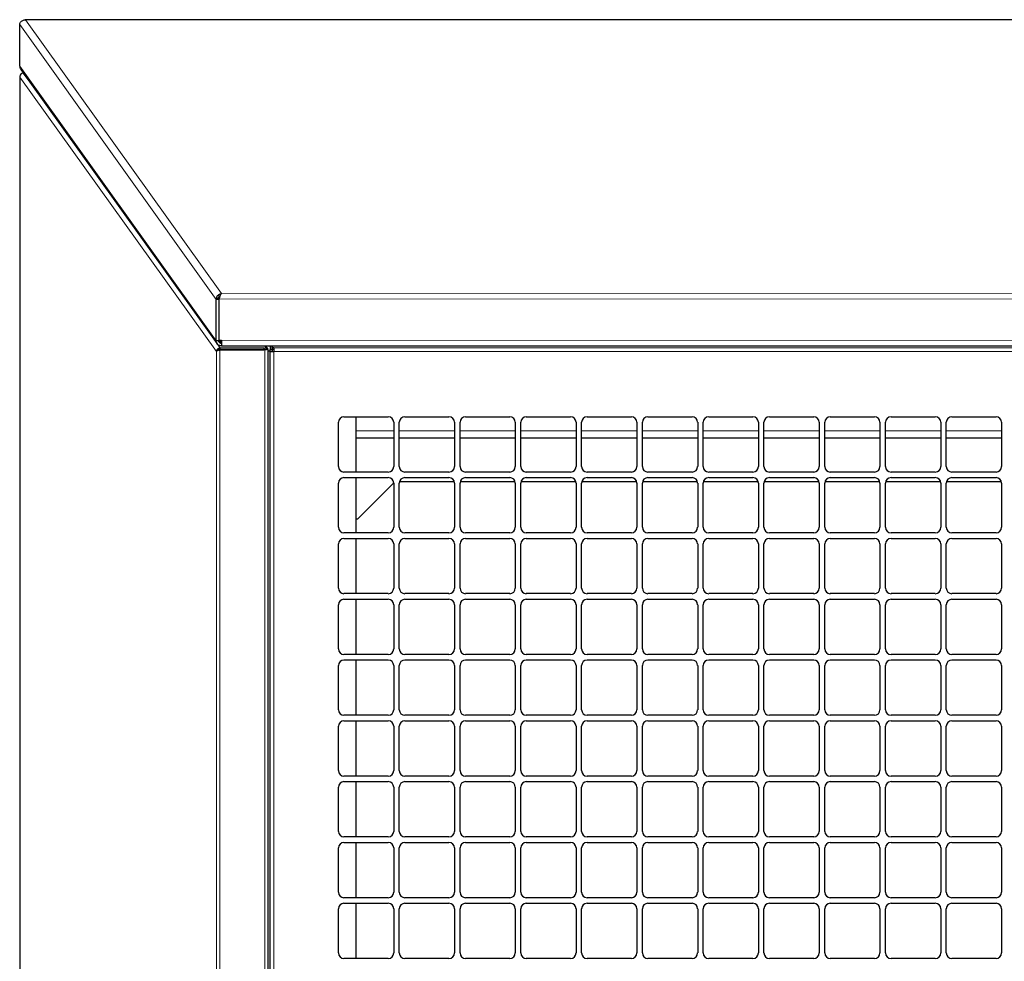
# Model space of a CAD drawing. Header units: millimetres. Extents: x 3501 to 4458, y 770 to 1067.
# Tile 10 of 16: x 4364 to 4377, y 910 to 922. Entities that reach past the tile are written whole.
import ezdxf

# ---------------------------------------------------------------- set-up
doc = ezdxf.new("R2010")
doc.units = ezdxf.units.MM
doc.linetypes.add('Durchgehend', pattern=[0])
for name, color, linetype, lineweight in [('Bemaßung (ISO)', 7, 'Continuous', 9), ('Sichtbar (ISO)', 7, 'Durchgehend', 25), ('Sichtbar schmal (ISO)', 7, 'Continuous', 9)]:
    doc.layers.add(name, color=color, linetype=linetype, lineweight=lineweight)

msp = doc.modelspace()

# ---------------------------------------------------------------- linework, layer by layer
at = {"layer": 'Bemaßung (ISO)'}
msp.add_line((4366.79, 918.318), (4366.79, 918.608), dxfattribs=at)
at = {"layer": 'Sichtbar (ISO)'}
for p, q in [((4389.975, 922.256), (4364.281, 922.262)), ((4364.208, 921.654), (4364.208, 922.197)), ((4364.222, 921.61), (4366.802, 918.006)), ((4364.21, 921.511), (4364.21, 897.089)), ((4364.255, 921.561), (4364.257, 921.561)), ((4366.79, 918.047), (4366.79, 918.589)), ((4366.815, 918.589), (4366.79, 918.589)), ((4366.826, 918.589), (4366.815, 918.589)), ((4366.826, 918.589), (4366.826, 918.047)), ((4366.828, 918.053), (4366.828, 918.595)), ((4366.826, 918.509), (4366.828, 918.507)), ((4366.828, 918.482), (4366.826, 918.484)), ((4366.826, 918.446), (4366.828, 918.444)), ((4366.818, 918.047), (4366.79, 918.047)), ((4366.826, 918.047), (4366.818, 918.047)), ((4366.828, 918.053), (4366.859, 918.053)), ((4367.413, 917.951), (4366.842, 917.951)), ((4366.842, 917.935), (4366.842, 917.951)), ((4366.859, 918.018), (4366.858, 918.017)), ((4366.858, 918.017), (4366.858, 918.017)), ((4366.858, 918.017), (4366.858, 917.982)), ((4366.858, 917.982), (4366.859, 917.982)), ((4366.859, 917.98), (4387.395, 917.976)), ((4367.413, 917.951), (4367.446, 917.959)), ((4367.413, 917.951), (4367.413, 917.928)), ((4367.446, 917.959), (4367.431, 917.98)), ((4367.472, 917.934), (4367.438, 917.98)), ((4367.446, 917.935), (4367.446, 917.959)), ((4367.499, 917.98), (4367.499, 917.93)), ((4367.523, 917.93), (4367.523, 917.98)), ((4367.525, 917.974), (4367.523, 917.974)), ((4367.525, 917.98), (4367.525, 917.955)), ((4367.525, 917.955), (4367.525, 917.931)), ((4367.548, 917.955), (4367.525, 917.955)), ((4367.548, 917.955), (4367.548, 917.907)), ((4367.426, 917.926), (4366.839, 917.926)), ((4366.842, 917.928), (4366.842, 917.935)), ((4366.842, 917.928), (4367.413, 917.928)), ((4366.859, 917.926), (4366.859, 917.928)), ((4367.013, 917.928), (4367.013, 917.926)), ((4367.061, 917.928), (4367.061, 917.926)), ((4367.41, 917.926), (4367.41, 917.928)), ((4367.413, 917.928), (4367.446, 917.935)), ((4367.446, 917.936), (4367.448, 917.934)), ((4367.448, 917.934), (4367.471, 917.934)), ((4367.474, 897.069), (4367.474, 917.932)), ((4367.499, 917.911), (4367.474, 917.911)), ((4367.499, 917.93), (4367.523, 917.93)), ((4367.499, 917.907), (4367.499, 917.93)), ((4367.499, 917.907), (4367.548, 917.907)), ((4367.499, 897.069), (4367.499, 917.907)), ((4367.523, 917.93), (4367.523, 917.907)), ((4367.548, 917.931), (4367.525, 917.931)), ((4368.468, 917.048), (4369.049, 917.048)), ((4368.624, 917.048), (4368.624, 916.323)), ((4369.267, 917.048), (4369.847, 917.048)), ((4370.065, 917.048), (4370.646, 917.048)), ((4370.863, 917.048), (4371.444, 917.048)), ((4371.662, 917.048), (4372.243, 917.048)), ((4372.46, 917.048), (4373.041, 917.048)), ((4373.259, 917.048), (4373.839, 917.048)), ((4374.057, 917.048), (4374.638, 917.048)), ((4374.856, 917.048), (4375.436, 917.048)), ((4375.654, 917.048), (4376.235, 917.048)), ((4376.453, 917.048), (4377.033, 917.048)), ((4368.396, 916.395), (4368.396, 916.976)), ((4369.121, 916.976), (4369.121, 916.395)), ((4369.194, 916.395), (4369.194, 916.976)), ((4369.92, 916.976), (4369.92, 916.395)), ((4369.992, 916.395), (4369.992, 916.976)), ((4370.718, 916.976), (4370.718, 916.395)), ((4370.791, 916.395), (4370.791, 916.976)), ((4371.517, 916.976), (4371.517, 916.395)), ((4371.589, 916.395), (4371.589, 916.976)), ((4372.315, 916.976), (4372.315, 916.395)), ((4372.388, 916.395), (4372.388, 916.976)), ((4373.114, 916.976), (4373.114, 916.395)), ((4373.186, 916.395), (4373.186, 916.976)), ((4373.912, 916.976), (4373.912, 916.395)), ((4373.985, 916.395), (4373.985, 916.976)), ((4374.71, 916.976), (4374.71, 916.395)), ((4374.783, 916.395), (4374.783, 916.976)), ((4375.509, 916.976), (4375.509, 916.395)), ((4375.581, 916.395), (4375.581, 916.976)), ((4376.307, 916.976), (4376.307, 916.395)), ((4376.38, 916.395), (4376.38, 916.976)), ((4377.106, 916.976), (4377.106, 916.395)), ((4369.121, 916.769), (4368.624, 916.769)), ((4369.92, 916.769), (4369.194, 916.769)), ((4370.718, 916.769), (4369.992, 916.769)), ((4371.517, 916.769), (4370.791, 916.769)), ((4372.315, 916.769), (4371.589, 916.769)), ((4373.114, 916.769), (4372.388, 916.769)), ((4373.912, 916.769), (4373.186, 916.769)), ((4374.71, 916.769), (4373.985, 916.769)), ((4375.509, 916.769), (4374.783, 916.769)), ((4376.307, 916.769), (4375.581, 916.769)), ((4377.106, 916.769), (4376.38, 916.769)), ((4369.049, 916.323), (4368.468, 916.323)), ((4369.847, 916.323), (4369.267, 916.323)), ((4370.646, 916.323), (4370.065, 916.323)), ((4371.444, 916.323), (4370.863, 916.323)), ((4372.243, 916.323), (4371.662, 916.323)), ((4373.041, 916.323), (4372.46, 916.323)), ((4373.839, 916.323), (4373.259, 916.323)), ((4374.638, 916.323), (4374.057, 916.323)), ((4375.436, 916.323), (4374.856, 916.323)), ((4376.235, 916.323), (4375.654, 916.323)), ((4377.033, 916.323), (4376.453, 916.323)), ((4368.396, 915.597), (4368.396, 916.177)), ((4368.468, 916.25), (4369.049, 916.25)), ((4368.624, 916.25), (4368.624, 915.524)), ((4369.121, 916.181), (4368.65, 915.71)), ((4369.121, 916.177), (4369.121, 915.597)), ((4369.194, 915.597), (4369.194, 916.177)), ((4369.918, 916.193), (4369.196, 916.193)), ((4369.267, 916.25), (4369.847, 916.25)), ((4369.92, 916.177), (4369.92, 915.597)), ((4369.992, 915.597), (4369.992, 916.177)), ((4370.717, 916.193), (4369.994, 916.193)), ((4370.065, 916.25), (4370.646, 916.25)), ((4370.718, 916.177), (4370.718, 915.597)), ((4370.791, 915.597), (4370.791, 916.177)), ((4371.515, 916.193), (4370.793, 916.193)), ((4370.863, 916.25), (4371.444, 916.25)), ((4371.517, 916.177), (4371.517, 915.597)), ((4371.589, 915.597), (4371.589, 916.177)), ((4372.313, 916.193), (4371.591, 916.193)), ((4371.662, 916.25), (4372.243, 916.25)), ((4372.315, 916.177), (4372.315, 915.597)), ((4372.388, 915.597), (4372.388, 916.177)), ((4373.112, 916.193), (4372.39, 916.193)), ((4372.46, 916.25), (4373.041, 916.25)), ((4373.114, 916.177), (4373.114, 915.597)), ((4373.186, 915.597), (4373.186, 916.177)), ((4373.91, 916.193), (4373.188, 916.193)), ((4373.259, 916.25), (4373.839, 916.25)), ((4373.912, 916.177), (4373.912, 915.597)), ((4373.985, 915.597), (4373.985, 916.177)), ((4374.709, 916.193), (4373.986, 916.193)), ((4374.057, 916.25), (4374.638, 916.25)), ((4374.71, 916.177), (4374.71, 915.597)), ((4374.783, 915.597), (4374.783, 916.177)), ((4375.507, 916.193), (4374.785, 916.193)), ((4374.856, 916.25), (4375.436, 916.25)), ((4375.509, 916.177), (4375.509, 915.597)), ((4375.581, 915.597), (4375.581, 916.177)), ((4376.306, 916.193), (4375.583, 916.193)), ((4375.654, 916.25), (4376.235, 916.25)), ((4376.307, 916.177), (4376.307, 915.597)), ((4376.38, 915.597), (4376.38, 916.177)), ((4377.104, 916.193), (4376.382, 916.193)), ((4376.453, 916.25), (4377.033, 916.25)), ((4377.106, 916.177), (4377.106, 915.597)), ((4368.624, 915.71), (4368.65, 915.71)), ((4369.049, 915.524), (4368.468, 915.524)), ((4369.847, 915.524), (4369.267, 915.524)), ((4370.646, 915.524), (4370.065, 915.524)), ((4371.444, 915.524), (4370.863, 915.524)), ((4372.243, 915.524), (4371.662, 915.524)), ((4373.041, 915.524), (4372.46, 915.524)), ((4373.839, 915.524), (4373.259, 915.524)), ((4374.638, 915.524), (4374.057, 915.524)), ((4375.436, 915.524), (4374.856, 915.524)), ((4376.235, 915.524), (4375.654, 915.524)), ((4377.033, 915.524), (4376.453, 915.524)), ((4368.396, 914.798), (4368.396, 915.379)), ((4368.468, 915.452), (4369.049, 915.452)), ((4368.624, 915.452), (4368.624, 914.726)), ((4369.121, 915.379), (4369.121, 914.798)), ((4369.194, 914.798), (4369.194, 915.379)), ((4369.267, 915.452), (4369.847, 915.452)), ((4369.92, 915.379), (4369.92, 914.798)), ((4369.992, 914.798), (4369.992, 915.379)), ((4370.065, 915.452), (4370.646, 915.452)), ((4370.718, 915.379), (4370.718, 914.798)), ((4370.791, 914.798), (4370.791, 915.379)), ((4370.863, 915.452), (4371.444, 915.452)), ((4371.517, 915.379), (4371.517, 914.798)), ((4371.589, 914.798), (4371.589, 915.379)), ((4371.662, 915.452), (4372.243, 915.452)), ((4372.315, 915.379), (4372.315, 914.798)), ((4372.388, 914.798), (4372.388, 915.379)), ((4372.46, 915.452), (4373.041, 915.452)), ((4373.114, 915.379), (4373.114, 914.798)), ((4373.186, 914.798), (4373.186, 915.379)), ((4373.259, 915.452), (4373.839, 915.452)), ((4373.912, 915.379), (4373.912, 914.798)), ((4373.985, 914.798), (4373.985, 915.379)), ((4374.057, 915.452), (4374.638, 915.452)), ((4374.71, 915.379), (4374.71, 914.798)), ((4374.783, 914.798), (4374.783, 915.379)), ((4374.856, 915.452), (4375.436, 915.452)), ((4375.509, 915.379), (4375.509, 914.798)), ((4375.581, 914.798), (4375.581, 915.379)), ((4375.654, 915.452), (4376.235, 915.452)), ((4376.307, 915.379), (4376.307, 914.798)), ((4376.38, 914.798), (4376.38, 915.379)), ((4376.453, 915.452), (4377.033, 915.452)), ((4377.106, 915.379), (4377.106, 914.798)), ((4369.049, 914.726), (4368.468, 914.726)), ((4369.847, 914.726), (4369.267, 914.726)), ((4370.646, 914.726), (4370.065, 914.726)), ((4371.444, 914.726), (4370.863, 914.726)), ((4372.243, 914.726), (4371.662, 914.726)), ((4373.041, 914.726), (4372.46, 914.726)), ((4373.839, 914.726), (4373.259, 914.726)), ((4374.638, 914.726), (4374.057, 914.726)), ((4375.436, 914.726), (4374.856, 914.726)), ((4376.235, 914.726), (4375.654, 914.726)), ((4377.033, 914.726), (4376.453, 914.726)), ((4368.396, 914), (4368.396, 914.58)), ((4368.468, 914.653), (4369.049, 914.653)), ((4368.624, 914.653), (4368.624, 913.927)), ((4369.121, 914.58), (4369.121, 914)), ((4369.194, 914), (4369.194, 914.58)), ((4369.267, 914.653), (4369.847, 914.653)), ((4369.92, 914.58), (4369.92, 914)), ((4369.992, 914), (4369.992, 914.58)), ((4370.065, 914.653), (4370.646, 914.653)), ((4370.718, 914.58), (4370.718, 914)), ((4370.791, 914), (4370.791, 914.58)), ((4370.863, 914.653), (4371.444, 914.653)), ((4371.517, 914.58), (4371.517, 914)), ((4371.589, 914), (4371.589, 914.58)), ((4371.662, 914.653), (4372.243, 914.653)), ((4372.315, 914.58), (4372.315, 914)), ((4372.388, 914), (4372.388, 914.58)), ((4372.46, 914.653), (4373.041, 914.653)), ((4373.114, 914.58), (4373.114, 914)), ((4373.186, 914), (4373.186, 914.58)), ((4373.259, 914.653), (4373.839, 914.653)), ((4373.912, 914.58), (4373.912, 914)), ((4373.985, 914), (4373.985, 914.58)), ((4374.057, 914.653), (4374.638, 914.653)), ((4374.71, 914.58), (4374.71, 914)), ((4374.783, 914), (4374.783, 914.58)), ((4374.856, 914.653), (4375.436, 914.653)), ((4375.509, 914.58), (4375.509, 914)), ((4375.581, 914), (4375.581, 914.58)), ((4375.654, 914.653), (4376.235, 914.653)), ((4376.307, 914.58), (4376.307, 914)), ((4376.38, 914), (4376.38, 914.58)), ((4376.453, 914.653), (4377.033, 914.653)), ((4377.106, 914.58), (4377.106, 914)), ((4369.049, 913.927), (4368.468, 913.927)), ((4368.468, 913.855), (4369.049, 913.855)), ((4368.624, 913.855), (4368.624, 913.129)), ((4369.847, 913.927), (4369.267, 913.927)), ((4369.267, 913.855), (4369.847, 913.855)), ((4370.646, 913.927), (4370.065, 913.927)), ((4370.065, 913.855), (4370.646, 913.855)), ((4371.444, 913.927), (4370.863, 913.927)), ((4370.863, 913.855), (4371.444, 913.855)), ((4372.243, 913.927), (4371.662, 913.927)), ((4371.662, 913.855), (4372.243, 913.855)), ((4373.041, 913.927), (4372.46, 913.927)), ((4372.46, 913.855), (4373.041, 913.855)), ((4373.839, 913.927), (4373.259, 913.927)), ((4373.259, 913.855), (4373.839, 913.855)), ((4374.638, 913.927), (4374.057, 913.927)), ((4374.057, 913.855), (4374.638, 913.855)), ((4375.436, 913.927), (4374.856, 913.927)), ((4374.856, 913.855), (4375.436, 913.855)), ((4376.235, 913.927), (4375.654, 913.927)), ((4375.654, 913.855), (4376.235, 913.855)), ((4377.033, 913.927), (4376.453, 913.927)), ((4376.453, 913.855), (4377.033, 913.855)), ((4368.396, 913.201), (4368.396, 913.782)), ((4369.121, 913.782), (4369.121, 913.201)), ((4369.194, 913.201), (4369.194, 913.782)), ((4369.92, 913.782), (4369.92, 913.201)), ((4369.992, 913.201), (4369.992, 913.782)), ((4370.718, 913.782), (4370.718, 913.201)), ((4370.791, 913.201), (4370.791, 913.782)), ((4371.517, 913.782), (4371.517, 913.201)), ((4371.589, 913.201), (4371.589, 913.782)), ((4372.315, 913.782), (4372.315, 913.201)), ((4372.388, 913.201), (4372.388, 913.782)), ((4373.114, 913.782), (4373.114, 913.201)), ((4373.186, 913.201), (4373.186, 913.782)), ((4373.912, 913.782), (4373.912, 913.201)), ((4373.985, 913.201), (4373.985, 913.782)), ((4374.71, 913.782), (4374.71, 913.201)), ((4374.783, 913.201), (4374.783, 913.782)), ((4375.509, 913.782), (4375.509, 913.201)), ((4375.581, 913.201), (4375.581, 913.782)), ((4376.307, 913.782), (4376.307, 913.201)), ((4376.38, 913.201), (4376.38, 913.782)), ((4377.106, 913.782), (4377.106, 913.201)), ((4369.049, 913.129), (4368.468, 913.129)), ((4368.468, 913.056), (4369.049, 913.056)), ((4368.624, 913.056), (4368.624, 912.33)), ((4369.847, 913.129), (4369.267, 913.129)), ((4369.267, 913.056), (4369.847, 913.056)), ((4370.646, 913.129), (4370.065, 913.129)), ((4370.065, 913.056), (4370.646, 913.056)), ((4371.444, 913.129), (4370.863, 913.129)), ((4370.863, 913.056), (4371.444, 913.056)), ((4372.243, 913.129), (4371.662, 913.129)), ((4371.662, 913.056), (4372.243, 913.056)), ((4373.041, 913.129), (4372.46, 913.129)), ((4372.46, 913.056), (4373.041, 913.056)), ((4373.839, 913.129), (4373.259, 913.129)), ((4373.259, 913.056), (4373.839, 913.056)), ((4374.638, 913.129), (4374.057, 913.129)), ((4374.057, 913.056), (4374.638, 913.056)), ((4375.436, 913.129), (4374.856, 913.129)), ((4374.856, 913.056), (4375.436, 913.056)), ((4376.235, 913.129), (4375.654, 913.129)), ((4375.654, 913.056), (4376.235, 913.056)), ((4377.033, 913.129), (4376.453, 913.129)), ((4376.453, 913.056), (4377.033, 913.056)), ((4368.396, 912.403), (4368.396, 912.984)), ((4369.121, 912.984), (4369.121, 912.403)), ((4369.194, 912.403), (4369.194, 912.984)), ((4369.92, 912.984), (4369.92, 912.403)), ((4369.992, 912.403), (4369.992, 912.984)), ((4370.718, 912.984), (4370.718, 912.403)), ((4370.791, 912.403), (4370.791, 912.984)), ((4371.517, 912.984), (4371.517, 912.403)), ((4371.589, 912.403), (4371.589, 912.984)), ((4372.315, 912.984), (4372.315, 912.403)), ((4372.388, 912.403), (4372.388, 912.984)), ((4373.114, 912.984), (4373.114, 912.403)), ((4373.186, 912.403), (4373.186, 912.984)), ((4373.912, 912.984), (4373.912, 912.403)), ((4373.985, 912.403), (4373.985, 912.984)), ((4374.71, 912.984), (4374.71, 912.403)), ((4374.783, 912.403), (4374.783, 912.984)), ((4375.509, 912.984), (4375.509, 912.403)), ((4375.581, 912.403), (4375.581, 912.984)), ((4376.307, 912.984), (4376.307, 912.403)), ((4376.38, 912.403), (4376.38, 912.984)), ((4377.106, 912.984), (4377.106, 912.403)), ((4369.049, 912.33), (4368.468, 912.33)), ((4368.468, 912.258), (4369.049, 912.258)), ((4368.624, 912.258), (4368.624, 911.532)), ((4369.847, 912.33), (4369.267, 912.33)), ((4369.267, 912.258), (4369.847, 912.258)), ((4370.646, 912.33), (4370.065, 912.33)), ((4370.065, 912.258), (4370.646, 912.258)), ((4371.444, 912.33), (4370.863, 912.33)), ((4370.863, 912.258), (4371.444, 912.258)), ((4372.243, 912.33), (4371.662, 912.33)), ((4371.662, 912.258), (4372.243, 912.258)), ((4373.041, 912.33), (4372.46, 912.33)), ((4372.46, 912.258), (4373.041, 912.258)), ((4373.839, 912.33), (4373.259, 912.33)), ((4373.259, 912.258), (4373.839, 912.258)), ((4374.638, 912.33), (4374.057, 912.33)), ((4374.057, 912.258), (4374.638, 912.258)), ((4375.436, 912.33), (4374.856, 912.33)), ((4374.856, 912.258), (4375.436, 912.258)), ((4376.235, 912.33), (4375.654, 912.33)), ((4375.654, 912.258), (4376.235, 912.258)), ((4377.033, 912.33), (4376.453, 912.33)), ((4376.453, 912.258), (4377.033, 912.258)), ((4368.396, 911.605), (4368.396, 912.185)), ((4369.121, 912.185), (4369.121, 911.605)), ((4369.194, 911.605), (4369.194, 912.185)), ((4369.92, 912.185), (4369.92, 911.605)), ((4369.992, 911.605), (4369.992, 912.185)), ((4370.718, 912.185), (4370.718, 911.605)), ((4370.791, 911.605), (4370.791, 912.185)), ((4371.517, 912.185), (4371.517, 911.605)), ((4371.589, 911.605), (4371.589, 912.185)), ((4372.315, 912.185), (4372.315, 911.605)), ((4372.388, 911.605), (4372.388, 912.185)), ((4373.114, 912.185), (4373.114, 911.605)), ((4373.186, 911.605), (4373.186, 912.185)), ((4373.912, 912.185), (4373.912, 911.605)), ((4373.985, 911.605), (4373.985, 912.185)), ((4374.71, 912.185), (4374.71, 911.605)), ((4374.783, 911.605), (4374.783, 912.185)), ((4375.509, 912.185), (4375.509, 911.605)), ((4375.581, 911.605), (4375.581, 912.185)), ((4376.307, 912.185), (4376.307, 911.605)), ((4376.38, 911.605), (4376.38, 912.185)), ((4377.106, 912.185), (4377.106, 911.605)), ((4369.049, 911.532), (4368.468, 911.532)), ((4369.847, 911.532), (4369.267, 911.532)), ((4370.646, 911.532), (4370.065, 911.532)), ((4371.444, 911.532), (4370.863, 911.532)), ((4372.243, 911.532), (4371.662, 911.532)), ((4373.041, 911.532), (4372.46, 911.532)), ((4373.839, 911.532), (4373.259, 911.532)), ((4374.638, 911.532), (4374.057, 911.532)), ((4375.436, 911.532), (4374.856, 911.532)), ((4376.235, 911.532), (4375.654, 911.532)), ((4377.033, 911.532), (4376.453, 911.532)), ((4368.396, 910.806), (4368.396, 911.387)), ((4368.468, 911.459), (4369.049, 911.459)), ((4368.624, 911.459), (4368.624, 910.734)), ((4369.121, 911.387), (4369.121, 910.806)), ((4369.194, 910.806), (4369.194, 911.387)), ((4369.267, 911.459), (4369.847, 911.459)), ((4369.92, 911.387), (4369.92, 910.806)), ((4369.992, 910.806), (4369.992, 911.387)), ((4370.065, 911.459), (4370.646, 911.459)), ((4370.718, 911.387), (4370.718, 910.806)), ((4370.791, 910.806), (4370.791, 911.387)), ((4370.863, 911.459), (4371.444, 911.459)), ((4371.517, 911.387), (4371.517, 910.806)), ((4371.589, 910.806), (4371.589, 911.387)), ((4371.662, 911.459), (4372.243, 911.459)), ((4372.315, 911.387), (4372.315, 910.806)), ((4372.388, 910.806), (4372.388, 911.387)), ((4372.46, 911.459), (4373.041, 911.459)), ((4373.114, 911.387), (4373.114, 910.806)), ((4373.186, 910.806), (4373.186, 911.387)), ((4373.259, 911.459), (4373.839, 911.459)), ((4373.912, 911.387), (4373.912, 910.806)), ((4373.985, 910.806), (4373.985, 911.387)), ((4374.057, 911.459), (4374.638, 911.459)), ((4374.71, 911.387), (4374.71, 910.806)), ((4374.783, 910.806), (4374.783, 911.387)), ((4374.856, 911.459), (4375.436, 911.459)), ((4375.509, 911.387), (4375.509, 910.806)), ((4375.581, 910.806), (4375.581, 911.387)), ((4375.654, 911.459), (4376.235, 911.459)), ((4376.307, 911.387), (4376.307, 910.806)), ((4376.38, 910.806), (4376.38, 911.387)), ((4376.453, 911.459), (4377.033, 911.459)), ((4377.106, 911.387), (4377.106, 910.806)), ((4369.049, 910.734), (4368.468, 910.734)), ((4369.847, 910.734), (4369.267, 910.734)), ((4370.646, 910.734), (4370.065, 910.734)), ((4371.444, 910.734), (4370.863, 910.734)), ((4372.243, 910.734), (4371.662, 910.734)), ((4373.041, 910.734), (4372.46, 910.734)), ((4373.839, 910.734), (4373.259, 910.734)), ((4374.638, 910.734), (4374.057, 910.734)), ((4375.436, 910.734), (4374.856, 910.734)), ((4376.235, 910.734), (4375.654, 910.734)), ((4377.033, 910.734), (4376.453, 910.734)), ((4368.396, 910.008), (4368.396, 910.588)), ((4368.468, 910.661), (4369.049, 910.661)), ((4368.624, 910.661), (4368.624, 909.935)), ((4369.121, 910.588), (4369.121, 910.008)), ((4369.194, 910.008), (4369.194, 910.588)), ((4369.267, 910.661), (4369.847, 910.661)), ((4369.92, 910.588), (4369.92, 910.008)), ((4369.992, 910.008), (4369.992, 910.588)), ((4370.065, 910.661), (4370.646, 910.661)), ((4370.718, 910.588), (4370.718, 910.008)), ((4370.791, 910.008), (4370.791, 910.588)), ((4370.863, 910.661), (4371.444, 910.661)), ((4371.517, 910.588), (4371.517, 910.008)), ((4371.589, 910.008), (4371.589, 910.588)), ((4371.662, 910.661), (4372.243, 910.661)), ((4372.315, 910.588), (4372.315, 910.008)), ((4372.388, 910.008), (4372.388, 910.588)), ((4372.46, 910.661), (4373.041, 910.661)), ((4373.114, 910.588), (4373.114, 910.008)), ((4373.186, 910.008), (4373.186, 910.588)), ((4373.259, 910.661), (4373.839, 910.661)), ((4373.912, 910.588), (4373.912, 910.008)), ((4373.985, 910.008), (4373.985, 910.588)), ((4374.057, 910.661), (4374.638, 910.661)), ((4374.71, 910.588), (4374.71, 910.008)), ((4374.783, 910.008), (4374.783, 910.588)), ((4374.856, 910.661), (4375.436, 910.661)), ((4375.509, 910.588), (4375.509, 910.008)), ((4375.581, 910.008), (4375.581, 910.588)), ((4375.654, 910.661), (4376.235, 910.661)), ((4376.307, 910.588), (4376.307, 910.008)), ((4376.38, 910.008), (4376.38, 910.588)), ((4376.453, 910.661), (4377.033, 910.661)), ((4377.106, 910.588), (4377.106, 910.008)), ((4369.049, 909.935), (4368.468, 909.935)), ((4369.847, 909.935), (4369.267, 909.935)), ((4370.646, 909.935), (4370.065, 909.935)), ((4371.444, 909.935), (4370.863, 909.935)), ((4372.243, 909.935), (4371.662, 909.935)), ((4373.041, 909.935), (4372.46, 909.935)), ((4373.839, 909.935), (4373.259, 909.935)), ((4374.638, 909.935), (4374.057, 909.935)), ((4375.436, 909.935), (4374.856, 909.935)), ((4376.235, 909.935), (4375.654, 909.935)), ((4377.033, 909.935), (4376.453, 909.935))]:
    msp.add_line(p, q, dxfattribs=at)
for centre, start, end in [((4368.468, 916.976), 90, 180), ((4369.049, 916.976), 0, 90), ((4369.267, 916.976), 90, 180), ((4369.847, 916.976), 0, 90), ((4370.065, 916.976), 90, 180), ((4370.646, 916.976), 0, 90), ((4370.863, 916.976), 90, 180), ((4371.444, 916.976), 0, 90), ((4371.662, 916.976), 90, 180), ((4372.243, 916.976), 0, 90), ((4372.46, 916.976), 90, 180), ((4373.041, 916.976), 0, 90), ((4373.259, 916.976), 90, 180), ((4373.839, 916.976), 0, 90), ((4374.057, 916.976), 90, 180), ((4374.638, 916.976), 0, 90), ((4374.856, 916.976), 90, 180), ((4375.436, 916.976), 0, 90), ((4375.654, 916.976), 90, 180), ((4376.235, 916.976), 0, 90), ((4376.453, 916.976), 90, 180), ((4377.033, 916.976), 0, 90), ((4368.468, 916.395), 180, 270), ((4369.049, 916.395), 270, 0), ((4369.267, 916.395), 180, 270), ((4369.847, 916.395), 270, 0), ((4370.065, 916.395), 180, 270), ((4370.646, 916.395), 270, 0), ((4370.863, 916.395), 180, 270), ((4371.444, 916.395), 270, 0), ((4371.662, 916.395), 180, 270), ((4372.243, 916.395), 270, 0), ((4372.46, 916.395), 180, 270), ((4373.041, 916.395), 270, 0), ((4373.259, 916.395), 180, 270), ((4373.839, 916.395), 270, 0), ((4374.057, 916.395), 180, 270), ((4374.638, 916.395), 270, 0), ((4374.856, 916.395), 180, 270), ((4375.436, 916.395), 270, 0), ((4375.654, 916.395), 180, 270), ((4376.235, 916.395), 270, 0), ((4376.453, 916.395), 180, 270), ((4377.033, 916.395), 270, 0), ((4368.468, 916.177), 90, 180), ((4369.049, 916.177), 0, 90), ((4369.267, 916.177), 90, 180), ((4369.847, 916.177), 0, 90), ((4370.065, 916.177), 90, 180), ((4370.646, 916.177), 0, 90), ((4370.863, 916.177), 90, 180), ((4371.444, 916.177), 0, 90), ((4371.662, 916.177), 90, 180), ((4372.243, 916.177), 0, 90), ((4372.46, 916.177), 90, 180), ((4373.041, 916.177), 0, 90), ((4373.259, 916.177), 90, 180), ((4373.839, 916.177), 0, 90), ((4374.057, 916.177), 90, 180), ((4374.638, 916.177), 0, 90), ((4374.856, 916.177), 90, 180), ((4375.436, 916.177), 0, 90), ((4375.654, 916.177), 90, 180), ((4376.235, 916.177), 0, 90), ((4376.453, 916.177), 90, 180), ((4377.033, 916.177), 0, 90), ((4368.468, 915.597), 180, 270), ((4369.049, 915.597), 270, 0), ((4369.267, 915.597), 180, 270), ((4369.847, 915.597), 270, 0), ((4370.065, 915.597), 180, 270), ((4370.646, 915.597), 270, 0), ((4370.863, 915.597), 180, 270), ((4371.444, 915.597), 270, 0), ((4371.662, 915.597), 180, 270), ((4372.243, 915.597), 270, 0), ((4372.46, 915.597), 180, 270), ((4373.041, 915.597), 270, 0), ((4373.259, 915.597), 180, 270), ((4373.839, 915.597), 270, 0), ((4374.057, 915.597), 180, 270), ((4374.638, 915.597), 270, 0), ((4374.856, 915.597), 180, 270), ((4375.436, 915.597), 270, 0), ((4375.654, 915.597), 180, 270), ((4376.235, 915.597), 270, 0), ((4376.453, 915.597), 180, 270), ((4377.033, 915.597), 270, 0), ((4368.468, 915.379), 90, 180), ((4369.049, 915.379), 0, 90), ((4369.267, 915.379), 90, 180), ((4369.847, 915.379), 0, 90), ((4370.065, 915.379), 90, 180), ((4370.646, 915.379), 0, 90), ((4370.863, 915.379), 90, 180), ((4371.444, 915.379), 0, 90), ((4371.662, 915.379), 90, 180), ((4372.243, 915.379), 0, 90), ((4372.46, 915.379), 90, 180), ((4373.041, 915.379), 0, 90), ((4373.259, 915.379), 90, 180), ((4373.839, 915.379), 0, 90), ((4374.057, 915.379), 90, 180), ((4374.638, 915.379), 0, 90), ((4374.856, 915.379), 90, 180), ((4375.436, 915.379), 0, 90), ((4375.654, 915.379), 90, 180), ((4376.235, 915.379), 0, 90), ((4376.453, 915.379), 90, 180), ((4377.033, 915.379), 0, 90), ((4368.468, 914.798), 180, 270), ((4369.049, 914.798), 270, 0), ((4369.267, 914.798), 180, 270), ((4369.847, 914.798), 270, 0), ((4370.065, 914.798), 180, 270), ((4370.646, 914.798), 270, 0), ((4370.863, 914.798), 180, 270), ((4371.444, 914.798), 270, 0), ((4371.662, 914.798), 180, 270), ((4372.243, 914.798), 270, 0), ((4372.46, 914.798), 180, 270), ((4373.041, 914.798), 270, 0), ((4373.259, 914.798), 180, 270), ((4373.839, 914.798), 270, 0), ((4374.057, 914.798), 180, 270), ((4374.638, 914.798), 270, 0), ((4374.856, 914.798), 180, 270), ((4375.436, 914.798), 270, 0), ((4375.654, 914.798), 180, 270), ((4376.235, 914.798), 270, 0), ((4376.453, 914.798), 180, 270), ((4377.033, 914.798), 270, 0), ((4368.468, 914.58), 90, 180), ((4369.049, 914.58), 0, 90), ((4369.267, 914.58), 90, 180), ((4369.847, 914.58), 0, 90), ((4370.065, 914.58), 90, 180), ((4370.646, 914.58), 0, 90), ((4370.863, 914.58), 90, 180), ((4371.444, 914.58), 0, 90), ((4371.662, 914.58), 90, 180), ((4372.243, 914.58), 0, 90), ((4372.46, 914.58), 90, 180), ((4373.041, 914.58), 0, 90), ((4373.259, 914.58), 90, 180), ((4373.839, 914.58), 0, 90), ((4374.057, 914.58), 90, 180), ((4374.638, 914.58), 0, 90), ((4374.856, 914.58), 90, 180), ((4375.436, 914.58), 0, 90), ((4375.654, 914.58), 90, 180), ((4376.235, 914.58), 0, 90), ((4376.453, 914.58), 90, 180), ((4377.033, 914.58), 0, 90), ((4368.468, 914), 180, 270), ((4369.049, 914), 270, 0), ((4369.267, 914), 180, 270), ((4369.847, 914), 270, 0), ((4370.065, 914), 180, 270), ((4370.646, 914), 270, 0), ((4370.863, 914), 180, 270), ((4371.444, 914), 270, 0), ((4371.662, 914), 180, 270), ((4372.243, 914), 270, 0), ((4372.46, 914), 180, 270), ((4373.041, 914), 270, 0), ((4373.259, 914), 180, 270), ((4373.839, 914), 270, 0), ((4374.057, 914), 180, 270), ((4374.638, 914), 270, 0), ((4374.856, 914), 180, 270), ((4375.436, 914), 270, 0), ((4375.654, 914), 180, 270), ((4376.235, 914), 270, 0), ((4376.453, 914), 180, 270), ((4377.033, 914), 270, 0), ((4368.468, 913.782), 90, 180), ((4369.049, 913.782), 0, 90), ((4369.267, 913.782), 90, 180), ((4369.847, 913.782), 0, 90), ((4370.065, 913.782), 90, 180), ((4370.646, 913.782), 0, 90), ((4370.863, 913.782), 90, 180), ((4371.444, 913.782), 0, 90), ((4371.662, 913.782), 90, 180), ((4372.243, 913.782), 0, 90), ((4372.46, 913.782), 90, 180), ((4373.041, 913.782), 0, 90), ((4373.259, 913.782), 90, 180), ((4373.839, 913.782), 0, 90), ((4374.057, 913.782), 90, 180), ((4374.638, 913.782), 0, 90), ((4374.856, 913.782), 90, 180), ((4375.436, 913.782), 0, 90), ((4375.654, 913.782), 90, 180), ((4376.235, 913.782), 0, 90), ((4376.453, 913.782), 90, 180), ((4377.033, 913.782), 0, 90), ((4368.468, 913.201), 180, 270), ((4369.049, 913.201), 270, 0), ((4369.267, 913.201), 180, 270), ((4369.847, 913.201), 270, 0), ((4370.065, 913.201), 180, 270), ((4370.646, 913.201), 270, 0), ((4370.863, 913.201), 180, 270), ((4371.444, 913.201), 270, 0), ((4371.662, 913.201), 180, 270), ((4372.243, 913.201), 270, 0), ((4372.46, 913.201), 180, 270), ((4373.041, 913.201), 270, 0), ((4373.259, 913.201), 180, 270), ((4373.839, 913.201), 270, 0), ((4374.057, 913.201), 180, 270), ((4374.638, 913.201), 270, 0), ((4374.856, 913.201), 180, 270), ((4375.436, 913.201), 270, 0), ((4375.654, 913.201), 180, 270), ((4376.235, 913.201), 270, 0), ((4376.453, 913.201), 180, 270), ((4377.033, 913.201), 270, 0), ((4368.468, 912.984), 90, 180), ((4369.049, 912.984), 0, 90), ((4369.267, 912.984), 90, 180), ((4369.847, 912.984), 0, 90), ((4370.065, 912.984), 90, 180), ((4370.646, 912.984), 0, 90), ((4370.863, 912.984), 90, 180), ((4371.444, 912.984), 0, 90), ((4371.662, 912.984), 90, 180), ((4372.243, 912.984), 0, 90), ((4372.46, 912.984), 90, 180), ((4373.041, 912.984), 0, 90), ((4373.259, 912.984), 90, 180), ((4373.839, 912.984), 0, 90), ((4374.057, 912.984), 90, 180), ((4374.638, 912.984), 0, 90), ((4374.856, 912.984), 90, 180), ((4375.436, 912.984), 0, 90), ((4375.654, 912.984), 90, 180), ((4376.235, 912.984), 0, 90), ((4376.453, 912.984), 90, 180), ((4377.033, 912.984), 0, 90), ((4368.468, 912.403), 180, 270), ((4369.049, 912.403), 270, 0), ((4369.267, 912.403), 180, 270), ((4369.847, 912.403), 270, 0), ((4370.065, 912.403), 180, 270), ((4370.646, 912.403), 270, 0), ((4370.863, 912.403), 180, 270), ((4371.444, 912.403), 270, 0), ((4371.662, 912.403), 180, 270), ((4372.243, 912.403), 270, 0), ((4372.46, 912.403), 180, 270), ((4373.041, 912.403), 270, 0), ((4373.259, 912.403), 180, 270), ((4373.839, 912.403), 270, 0), ((4374.057, 912.403), 180, 270), ((4374.638, 912.403), 270, 0), ((4374.856, 912.403), 180, 270), ((4375.436, 912.403), 270, 0), ((4375.654, 912.403), 180, 270), ((4376.235, 912.403), 270, 0), ((4376.453, 912.403), 180, 270), ((4377.033, 912.403), 270, 0), ((4368.468, 912.185), 90, 180), ((4369.049, 912.185), 0, 90), ((4369.267, 912.185), 90, 180), ((4369.847, 912.185), 0, 90), ((4370.065, 912.185), 90, 180), ((4370.646, 912.185), 0, 90), ((4370.863, 912.185), 90, 180), ((4371.444, 912.185), 0, 90), ((4371.662, 912.185), 90, 180), ((4372.243, 912.185), 0, 90), ((4372.46, 912.185), 90, 180), ((4373.041, 912.185), 0, 90), ((4373.259, 912.185), 90, 180), ((4373.839, 912.185), 0, 90), ((4374.057, 912.185), 90, 180), ((4374.638, 912.185), 0, 90), ((4374.856, 912.185), 90, 180), ((4375.436, 912.185), 0, 90), ((4375.654, 912.185), 90, 180), ((4376.235, 912.185), 0, 90), ((4376.453, 912.185), 90, 180), ((4377.033, 912.185), 0, 90), ((4368.468, 911.605), 180, 270), ((4369.049, 911.605), 270, 0), ((4369.267, 911.605), 180, 270), ((4369.847, 911.605), 270, 0), ((4370.065, 911.605), 180, 270), ((4370.646, 911.605), 270, 0), ((4370.863, 911.605), 180, 270), ((4371.444, 911.605), 270, 0), ((4371.662, 911.605), 180, 270), ((4372.243, 911.605), 270, 0), ((4372.46, 911.605), 180, 270), ((4373.041, 911.605), 270, 0), ((4373.259, 911.605), 180, 270), ((4373.839, 911.605), 270, 0), ((4374.057, 911.605), 180, 270), ((4374.638, 911.605), 270, 0), ((4374.856, 911.605), 180, 270), ((4375.436, 911.605), 270, 0), ((4375.654, 911.605), 180, 270), ((4376.235, 911.605), 270, 0), ((4376.453, 911.605), 180, 270), ((4377.033, 911.605), 270, 0), ((4368.468, 911.387), 90, 180), ((4369.049, 911.387), 0, 90), ((4369.267, 911.387), 90, 180), ((4369.847, 911.387), 0, 90), ((4370.065, 911.387), 90, 180), ((4370.646, 911.387), 0, 90), ((4370.863, 911.387), 90, 180), ((4371.444, 911.387), 0, 90), ((4371.662, 911.387), 90, 180), ((4372.243, 911.387), 0, 90), ((4372.46, 911.387), 90, 180), ((4373.041, 911.387), 0, 90), ((4373.259, 911.387), 90, 180), ((4373.839, 911.387), 0, 90), ((4374.057, 911.387), 90, 180), ((4374.638, 911.387), 0, 90), ((4374.856, 911.387), 90, 180), ((4375.436, 911.387), 0, 90), ((4375.654, 911.387), 90, 180), ((4376.235, 911.387), 0, 90), ((4376.453, 911.387), 90, 180), ((4377.033, 911.387), 0, 90), ((4368.468, 910.806), 180, 270), ((4369.049, 910.806), 270, 0), ((4369.267, 910.806), 180, 270), ((4369.847, 910.806), 270, 0), ((4370.065, 910.806), 180, 270), ((4370.646, 910.806), 270, 0), ((4370.863, 910.806), 180, 270), ((4371.444, 910.806), 270, 0), ((4371.662, 910.806), 180, 270), ((4372.243, 910.806), 270, 0), ((4372.46, 910.806), 180, 270), ((4373.041, 910.806), 270, 0), ((4373.259, 910.806), 180, 270), ((4373.839, 910.806), 270, 0), ((4374.057, 910.806), 180, 270), ((4374.638, 910.806), 270, 0), ((4374.856, 910.806), 180, 270), ((4375.436, 910.806), 270, 0), ((4375.654, 910.806), 180, 270), ((4376.235, 910.806), 270, 0), ((4376.453, 910.806), 180, 270), ((4377.033, 910.806), 270, 0), ((4368.468, 910.588), 90, 180), ((4369.049, 910.588), 0, 90), ((4369.267, 910.588), 90, 180), ((4369.847, 910.588), 0, 90), ((4370.065, 910.588), 90, 180), ((4370.646, 910.588), 0, 90), ((4370.863, 910.588), 90, 180), ((4371.444, 910.588), 0, 90), ((4371.662, 910.588), 90, 180), ((4372.243, 910.588), 0, 90), ((4372.46, 910.588), 90, 180), ((4373.041, 910.588), 0, 90), ((4373.259, 910.588), 90, 180), ((4373.839, 910.588), 0, 90), ((4374.057, 910.588), 90, 180), ((4374.638, 910.588), 0, 90), ((4374.856, 910.588), 90, 180), ((4375.436, 910.588), 0, 90), ((4375.654, 910.588), 90, 180), ((4376.235, 910.588), 0, 90), ((4376.453, 910.588), 90, 180), ((4377.033, 910.588), 0, 90), ((4368.468, 910.008), 180, 270), ((4369.049, 910.008), 270, 0), ((4369.267, 910.008), 180, 270), ((4369.847, 910.008), 270, 0), ((4370.065, 910.008), 180, 270), ((4370.646, 910.008), 270, 0), ((4370.863, 910.008), 180, 270), ((4371.444, 910.008), 270, 0), ((4371.662, 910.008), 180, 270), ((4372.243, 910.008), 270, 0), ((4372.46, 910.008), 180, 270), ((4373.041, 910.008), 270, 0), ((4373.259, 910.008), 180, 270), ((4373.839, 910.008), 270, 0), ((4374.057, 910.008), 180, 270), ((4374.638, 910.008), 270, 0), ((4374.856, 910.008), 180, 270), ((4375.436, 910.008), 270, 0), ((4375.654, 910.008), 180, 270), ((4376.235, 910.008), 270, 0), ((4376.453, 910.008), 180, 270), ((4377.033, 910.008), 270, 0)]:
    msp.add_arc(centre, 0.0726, start, end, dxfattribs=at)
for points, knots in [([(4364.208, 922.197), (4364.21, 922.219), (4364.225, 922.242), (4364.248, 922.253), (4364.248, 922.253), (4364.249, 922.253), (4364.249, 922.253)], [-1, -1, -1, -1, -0.3356025, -0.3356025, -0.3356025, -0.3217273, -0.3217273, -0.3217273, -0.3217273]), ([(4364.216, 921.533), (4364.215, 921.532), (4364.214, 921.53), (4364.214, 921.529), (4364.212, 921.523), (4364.21, 921.516), (4364.21, 921.509)], [-0.3217273, -0.3217273, -0.3217273, -0.3217273, -0.2647233, -0.2647233, -0.2647233, 0, 0, 0, 0]), ([(4366.796, 918.621), (4366.802, 918.634), (4366.812, 918.646), (4366.824, 918.654), (4366.824, 918.654), (4366.825, 918.655), (4366.825, 918.655)], [-0.7215846, -0.7215846, -0.7215846, -0.7215846, -0.3356025, -0.3356025, -0.3356025, -0.3217273, -0.3217273, -0.3217273, -0.3217273]), ([(4366.835, 918.616), (4366.831, 918.612), (4366.829, 918.607), (4366.828, 918.602), (4366.826, 918.598), (4366.826, 918.594), (4366.826, 918.589)], [0.5130358, 0.5130358, 0.5130358, 0.5130358, 0.7901063, 0.7901063, 0.7901063, 1, 1, 1, 1]), ([(4366.831, 918.606), (4366.838, 918.627), (4366.844, 918.646), (4366.85, 918.657), (4366.85, 918.657), (4366.851, 918.658), (4366.851, 918.658)], [-0.8872927, -0.8872927, -0.8872927, -0.8872927, -0.2574011, -0.2574011, -0.2574011, -0.2395437, -0.2395437, -0.2395437, -0.2395437]), ([(4366.858, 917.982), (4366.857, 917.982), (4366.856, 917.982), (4366.855, 917.982), (4366.852, 917.981), (4366.85, 917.981), (4366.847, 917.982), (4366.845, 917.982), (4366.842, 917.982), (4366.84, 917.982), (4366.839, 917.983), (4366.836, 917.983), (4366.835, 917.983), (4366.83, 917.985), (4366.826, 917.986), (4366.821, 917.989), (4366.809, 917.996), (4366.798, 918.008), (4366.793, 918.024), (4366.791, 918.032), (4366.79, 918.039), (4366.79, 918.047)], [-1, -1, -1, -1, -0.949961, -0.949961, -0.949961, -0.856776, -0.856776, -0.856776, -0.780415, -0.780415, -0.780415, -0.734736, -0.734736, -0.734736, -0.582831, -0.582831, -0.582831, -0.173603, -0.173603, -0.173603, 0, 0, 0, 0]), ([(4366.826, 918.047), (4366.826, 918.036), (4366.831, 918.026), (4366.837, 918.021), (4366.839, 918.02), (4366.841, 918.019), (4366.842, 918.019), (4366.844, 918.018), (4366.845, 918.018), (4366.846, 918.017), (4366.847, 918.017), (4366.849, 918.017), (4366.85, 918.017), (4366.852, 918.017), (4366.853, 918.017), (4366.855, 918.017), (4366.856, 918.017), (4366.857, 918.017), (4366.857, 918.017), (4366.858, 918.017), (4366.858, 918.017), (4366.858, 918.017)], [0, 0, 0, 0, 0.5, 0.5, 0.5, 0.625, 0.625, 0.625, 0.719837, 0.719837, 0.719837, 0.798351, 0.798351, 0.798351, 0.917984, 0.917984, 0.917984, 0.992262, 0.992262, 0.992262, 1, 1, 1, 1]), ([(4366.859, 918.006), (4366.859, 918), (4366.859, 917.995), (4366.859, 917.99), (4366.859, 917.984), (4366.859, 917.98), (4366.859, 917.98)], [0.4003169, 0.4003169, 0.4003169, 0.4003169, 0.5840433, 0.5840433, 0.5840433, 0.8902077, 0.8902077, 0.8902077, 0.8902077]), ([(4366.799, 917.929), (4366.798, 917.928), (4366.797, 917.926), (4366.797, 917.925), (4366.794, 917.92), (4366.792, 917.913), (4366.791, 917.907)], [-0.3217273, -0.3217273, -0.3217273, -0.3217273, -0.2647233, -0.2647233, -0.2647233, 0, 0, 0, 0]), ([(4366.797, 917.912), (4366.797, 917.912), (4366.796, 917.912), (4366.795, 917.911), (4366.793, 917.91), (4366.792, 917.909), (4366.791, 917.907)], [-0.2682927, -0.2682927, -0.2682927, -0.2682927, -0.2084859, -0.2084859, -0.2084859, 0, 0, 0, 0]), ([(4366.823, 917.921), (4366.827, 917.924), (4366.832, 917.927), (4366.837, 917.927), (4366.839, 917.928), (4366.84, 917.928), (4366.842, 917.928)], [0.4599158, 0.4599158, 0.4599158, 0.4599158, 0.8743963, 0.8743963, 0.8743963, 1, 1, 1, 1]), ([(4367.474, 917.932), (4367.474, 917.934), (4367.469, 917.934), (4367.459, 917.932), (4367.45, 917.931), (4367.438, 917.928), (4367.426, 917.926)], [-0.9167219, -0.9167219, -0.9167219, -0.9167219, -0.4537541, -0.4537541, -0.4537541, 0, 0, 0, 0])]:
    msp.add_open_spline(points, degree=3, knots=knots, dxfattribs=at)
for points in [[(4364.249, 922.253), (4364.26, 922.258), (4364.273, 922.261), (4364.285, 922.26)], [(4364.276, 922.26), (4364.279, 922.262), (4364.282, 922.262), (4364.285, 922.26)], [(4364.208, 921.654), (4364.208, 921.649), (4364.209, 921.643), (4364.21, 921.638)], [(4364.21, 921.638), (4364.211, 921.633), (4364.212, 921.628), (4364.214, 921.624)], [(4364.214, 921.624), (4364.216, 921.619), (4364.219, 921.614), (4364.222, 921.61)], [(4364.211, 921.513), (4364.21, 921.512), (4364.21, 921.51), (4364.21, 921.509)], [(4364.236, 921.555), (4364.227, 921.55), (4364.22, 921.542), (4364.216, 921.533)], [(4364.255, 921.561), (4364.248, 921.561), (4364.242, 921.559), (4364.236, 921.555)], [(4366.79, 918.589), (4366.79, 918.6), (4366.792, 918.611), (4366.796, 918.621)], [(4366.825, 918.655), (4366.835, 918.662), (4366.847, 918.665), (4366.858, 918.666)], [(4366.828, 918.595), (4366.829, 918.599), (4366.83, 918.603), (4366.831, 918.606)], [(4366.851, 918.658), (4366.853, 918.662), (4366.856, 918.665), (4366.858, 918.666)], [(4366.821, 917.947), (4366.812, 917.944), (4366.804, 917.937), (4366.799, 917.929)], [(4366.842, 917.951), (4366.835, 917.951), (4366.828, 917.95), (4366.821, 917.947)], [(4366.859, 918.053), (4366.859, 918.036), (4366.859, 918.019), (4366.859, 918.006)], [(4366.828, 917.923), (4366.815, 917.919), (4366.804, 917.916), (4366.797, 917.912)], [(4366.839, 917.926), (4366.836, 917.925), (4366.832, 917.924), (4366.828, 917.923)], [(4367.426, 917.926), (4367.435, 917.929), (4367.445, 917.934), (4367.448, 917.934)]]:
    msp.add_open_spline(points, degree=3, dxfattribs=at)
at = {"layer": 'Sichtbar schmal (ISO)'}
for p, q in [((4364.285, 922.26), (4366.858, 918.666)), ((4389.971, 922.255), (4364.285, 922.26)), ((4366.79, 918.589), (4364.208, 922.197)), ((4364.208, 921.654), (4366.79, 918.047)), ((4364.21, 921.509), (4366.791, 917.907)), ((4364.21, 921.509), (4364.21, 897.091)), ((4364.341, 921.441), (4364.255, 921.561)), ((4366.299, 918.709), (4364.341, 921.441)), ((4387.427, 918.591), (4366.828, 918.595)), ((4366.858, 918.666), (4387.397, 918.662)), ((4366.828, 918.506), (4366.826, 918.509)), ((4366.807, 918), (4366.842, 917.951)), ((4366.828, 918.059), (4366.826, 918.061)), ((4366.858, 918.017), (4366.832, 918.053)), ((4366.859, 918.053), (4387.395, 918.048)), ((4367.548, 917.955), (4386.712, 917.955)), ((4366.791, 897.091), (4366.791, 917.907)), ((4366.839, 917.926), (4366.839, 897.069)), ((4366.86, 917.928), (4366.86, 917.926)), ((4367.426, 897.069), (4367.426, 917.926)), ((4386.712, 917.907), (4367.548, 917.907)), ((4367.548, 917.907), (4367.548, 897.091)), ((4368.624, 916.866), (4369.121, 916.866)), ((4369.194, 916.866), (4369.92, 916.866)), ((4369.992, 916.866), (4370.718, 916.866)), ((4370.791, 916.866), (4371.517, 916.866)), ((4371.589, 916.866), (4372.315, 916.866)), ((4372.388, 916.866), (4373.114, 916.866)), ((4373.186, 916.866), (4373.912, 916.866)), ((4373.985, 916.866), (4374.71, 916.866)), ((4374.783, 916.866), (4375.509, 916.866)), ((4375.581, 916.866), (4376.307, 916.866)), ((4376.38, 916.866), (4377.106, 916.866))]:
    msp.add_line(p, q, dxfattribs=at)
for points, knots in [([(4366.796, 918.621), (4366.798, 918.613), (4366.801, 918.605), (4366.806, 918.598), (4366.807, 918.597), (4366.808, 918.595)], [-0.1464021, -0.1464021, -0.1464021, -0.1464021, -0.060667, -0.060667, -0.0367001, -0.0367001, -0.0367001, -0.0367001]), ([(4366.825, 918.619), (4366.821, 918.616), (4366.816, 918.614), (4366.811, 918.609), (4366.809, 918.607), (4366.807, 918.604), (4366.807, 918.603), (4366.806, 918.602), (4366.806, 918.601), (4366.806, 918.6), (4366.806, 918.6), (4366.806, 918.599), (4366.806, 918.598), (4366.807, 918.597), (4366.808, 918.596), (4366.808, 918.595)], [-0.1313988, -0.1313988, -0.1313988, -0.1313988, -0.0774605, -0.0774605, -0.0427864, -0.0427864, -0.0322262, -0.0322262, -0.0262966, -0.0262966, -0.0208052, -0.0208052, -0.0128116, -0.0128116, 0, 0, 0, 0]), ([(4366.825, 918.655), (4366.825, 918.653), (4366.825, 918.652), (4366.825, 918.638), (4366.825, 918.628), (4366.825, 918.619)], [-0.2468914, -0.2468914, -0.2468914, -0.2468914, -0.2303674, -0.2303674, -0.1121674, -0.1121674, -0.1121674, -0.1121674]), ([(4366.837, 918.625), (4366.834, 918.623), (4366.83, 918.622), (4366.827, 918.62), (4366.826, 918.619), (4366.825, 918.619)], [-0.17605918, -0.17605918, -0.17605918, -0.17605918, -0.1388067, -0.1388067, -0.13139884, -0.13139884, -0.13139884, -0.13139884]), ([(4366.825, 918.619), (4366.825, 918.614), (4366.825, 918.609), (4366.826, 918.601), (4366.826, 918.599), (4366.826, 918.594), (4366.826, 918.592), (4366.826, 918.59), (4366.826, 918.589), (4366.826, 918.589)], [-0.02640945, -0.02640945, -0.02640945, -0.02640945, -0.01323974, -0.01323974, -0.00585202, -0.00585202, -0.0003072, -0.0003072, 0, 0, 0, 0]), ([(4366.818, 918.047), (4366.818, 918.046), (4366.818, 918.045), (4366.818, 918.044), (4366.818, 918.043), (4366.819, 918.039), (4366.82, 918.036), (4366.823, 918.032), (4366.825, 918.029), (4366.832, 918.023), (4366.836, 918.02), (4366.843, 918.017), (4366.847, 918.016), (4366.852, 918.016), (4366.853, 918.017), (4366.855, 918.017), (4366.855, 918.017), (4366.856, 918.017)], [-0.08374941, -0.08374941, -0.08374941, -0.08374941, -0.08016039, -0.08016039, -0.07624248, -0.07624248, -0.06352632, -0.06352632, -0.04819187, -0.04819187, -0.02740315, -0.02740315, -0.01167602, -0.01167602, -0.00473059, -0.00473059, -0.00299664, -0.00299664, -0.00299664, -0.00299664]), ([(4366.839, 917.938), (4366.837, 917.94), (4366.835, 917.941), (4366.829, 917.945), (4366.825, 917.946), (4366.821, 917.947)], [-0.0847694, -0.0847694, -0.0847694, -0.0847694, -0.05177696, -0.05177696, 0, 0, 0, 0]), ([(4366.856, 918.017), (4366.856, 918.017), (4366.856, 918.017), (4366.857, 918.017), (4366.857, 918.017), (4366.857, 918.017), (4366.857, 918.017), (4366.858, 918.017), (4366.858, 918.017), (4366.858, 918.017)], [-0.004424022, -0.004424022, -0.004424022, -0.004424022, -0.003705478, -0.003705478, -0.00191062, -0.00191062, -0.000644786, -0.000644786, 0, 0, 0, 0]), ([(4366.823, 917.929), (4366.819, 917.929), (4366.816, 917.929), (4366.808, 917.929), (4366.803, 917.929), (4366.799, 917.929)], [-0.09896799, -0.09896799, -0.09896799, -0.09896799, -0.0577939, -0.0577939, 0, 0, 0, 0]), ([(4366.839, 917.938), (4366.839, 917.938), (4366.839, 917.939), (4366.838, 917.939), (4366.837, 917.939), (4366.836, 917.94), (4366.836, 917.94), (4366.835, 917.94), (4366.835, 917.94), (4366.834, 917.94), (4366.833, 917.94), (4366.832, 917.939), (4366.831, 917.939), (4366.829, 917.937), (4366.827, 917.935), (4366.825, 917.932), (4366.824, 917.931), (4366.823, 917.929), (4366.823, 917.929), (4366.823, 917.929)], [-0.2838143, -0.2838143, -0.2838143, -0.2838143, -0.2732206, -0.2732206, -0.2607263, -0.2607263, -0.2489968, -0.2489968, -0.2400086, -0.2400086, -0.229141, -0.229141, -0.2055149, -0.2055149, -0.1511004, -0.1511004, -0.12661, -0.12661, -0.119454, -0.119454, -0.119454, -0.119454]), ([(4366.842, 917.928), (4366.841, 917.928), (4366.84, 917.928), (4366.839, 917.928), (4366.838, 917.928), (4366.836, 917.928), (4366.834, 917.928), (4366.829, 917.928), (4366.826, 917.928), (4366.823, 917.929)], [-0.12410112, -0.12410112, -0.12410112, -0.12410112, -0.11470737, -0.11470737, -0.10438021, -0.10438021, -0.08323434, -0.08323434, -0.04203077, -0.04203077, -0.04203077, -0.04203077])]:
    msp.add_open_spline(points, degree=3, knots=knots, dxfattribs=at)
for points in [[(4366.808, 918.595), (4366.81, 918.593), (4366.812, 918.591), (4366.815, 918.589)], [(4366.823, 917.929), (4366.821, 917.926), (4366.82, 917.923), (4366.819, 917.92)], [(4366.842, 917.935), (4366.841, 917.936), (4366.84, 917.937), (4366.839, 917.938)]]:
    msp.add_open_spline(points, degree=3, dxfattribs=at)

doc.saveas('drawing.dxf')
